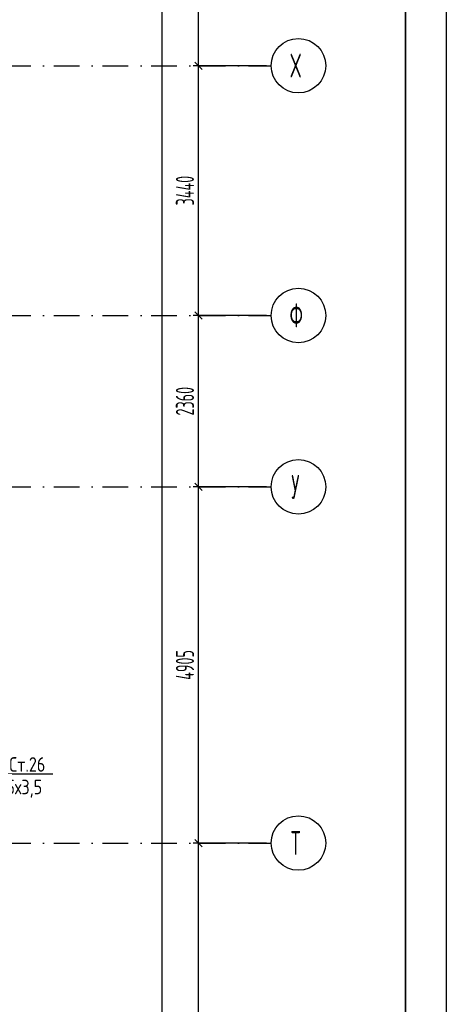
# Model space of a CAD drawing. Extents: x -1560602 to 321118, y -2308202 to -430103.
# Tile 26 of 104: x -1482313 to -1476440, y -2260440 to -2246880. Entities that reach past the tile are written whole.
import ezdxf
from ezdxf.enums import TextEntityAlignment as Align

# ---------------------------------------------------------------- set-up
doc = ezdxf.new("R2010")
doc.units = 0
doc.header["$MEASUREMENT"] = 0
doc.header["$PDSIZE"] = -5
doc.linetypes.add('Dot & Dashed', pattern=[670.277762, 352.777767, -176.388884, 0, -141.111112])
doc.linetypes.add('Штрихпунктирная', pattern=[0.670278, 0.352778, -0.176389, 0, -0.141111])
doc.layers.get('0').update_dxf_attribs({"color": 255, "linetype": 'CONTINUOUS'})
doc.layers.get('Defpoints').update_dxf_attribs({"linetype": 'CONTINUOUS'})
doc.layers.add('Оси', color=253, linetype='Dot & Dashed')
doc.layers.add('отделка', color=240, linetype='CONTINUOUS')
doc.styles.add('GOST 2.304', font='CS_Gost2304.shx', dxfattribs={"width": 0.7})
doc.styles.get("Standard").update_dxf_attribs({"font": 'spds.shx', "width": 0.7, "height": 250})
doc.dimstyles.new('SPDS', dxfattribs={"dimscale": 100, "dimtxt": 2.5, "dimasz": 1, "dimexe": 0.75, "dimexo": 0.625, "dimtad": 1, "dimdec": 0, "dimtxsty": 'GOST 2.304', "dimblk": 'OBLIQUE', "dimcen": 2.5, "dimdle": 1, "dimadec": 0, "dimazin": 2, "dimtfac": 0.75, "dimtdec": 0, "dimtmove": 0, "dimatfit": 0, "dimfxl": 1, "dimtolj": 1, "dimarcsym": 1})

# ---------------------------------------------------------------- blocks, each defined once
blk = doc.blocks.new('_Oblique')
at = {"color": 0, "linetype": 'ByBlock', "lineweight": -2}
blk.add_line((-0.5, -0.5), (0.5, 0.5), dxfattribs=at)
blk = doc.blocks.new('*D229')
at = {"layer": 'Defpoints', "color": 0, "transparency": 16777216}
for p in [(-1479851, -2258219), (-1478851, -2258219), (-1478851, -2264634)]:
    blk.add_point(p, dxfattribs=at)
at = {"layer": 'отделка', "color": 0, "lineweight": -2, "transparency": 16777216}
for p, q in [((-1479851, -2264734), (-1479851, -2258119)), ((-1478913, -2258219), (-1479926, -2258219)), ((-1478913, -2264634), (-1479926, -2264634))]:
    blk.add_line(p, q, dxfattribs=at)
at = {"layer": 'отделка', "color": 0, "lineweight": -2, "transparency": 16777216, "xscale": 100, "yscale": 100, "zscale": 100}
for p, rotation in [((-1479851, -2258219), 90), ((-1479851, -2264634), 270)]:
    blk.add_blockref('_Oblique', p, dxfattribs=dict(at, rotation=rotation))
at = {"layer": 'отделка', "color": 0, "transparency": 16777216, "insert": (-1480038, -2261426), "char_height": 250, "attachment_point": 5, "rotation": 90, "style": 'GOST 2.304'}
blk.add_mtext('\\A1;6415', dxfattribs=at)
blk = doc.blocks.new('*D230')
at = {"layer": 'Defpoints', "color": 0, "transparency": 16777216}
for p in [(-1479851, -2253314), (-1478851, -2253314), (-1478851, -2258219)]:
    blk.add_point(p, dxfattribs=at)
at = {"layer": 'отделка', "color": 0, "lineweight": -2, "transparency": 16777216}
for p, q in [((-1478913, -2253314), (-1479926, -2253314)), ((-1479851, -2258319), (-1479851, -2253214)), ((-1478913, -2258219), (-1479926, -2258219))]:
    blk.add_line(p, q, dxfattribs=at)
at = {"layer": 'отделка', "color": 0, "lineweight": -2, "transparency": 16777216, "xscale": 100, "yscale": 100, "zscale": 100}
for p, rotation in [((-1479851, -2253314), 90), ((-1479851, -2258219), 270)]:
    blk.add_blockref('_Oblique', p, dxfattribs=dict(at, rotation=rotation))
at = {"layer": 'отделка', "color": 0, "transparency": 16777216, "insert": (-1480038, -2255766), "char_height": 250, "attachment_point": 5, "rotation": 90, "style": 'GOST 2.304'}
blk.add_mtext('\\A1;4905', dxfattribs=at)
blk = doc.blocks.new('*D231')
at = {"layer": 'Defpoints', "color": 0, "transparency": 16777216}
for p in [(-1479851, -2250954), (-1478851, -2250954), (-1478851, -2253314)]:
    blk.add_point(p, dxfattribs=at)
at = {"layer": 'отделка', "color": 0, "lineweight": -2, "transparency": 16777216}
for p, q in [((-1479851, -2253414), (-1479851, -2250854)), ((-1478913, -2250954), (-1479926, -2250954)), ((-1478913, -2253314), (-1479926, -2253314))]:
    blk.add_line(p, q, dxfattribs=at)
at = {"layer": 'отделка', "color": 0, "lineweight": -2, "transparency": 16777216, "xscale": 100, "yscale": 100, "zscale": 100}
for p, rotation in [((-1479851, -2250954), 90), ((-1479851, -2253314), 270)]:
    blk.add_blockref('_Oblique', p, dxfattribs=dict(at, rotation=rotation))
at = {"layer": 'отделка', "color": 0, "transparency": 16777216, "insert": (-1480038, -2252134), "char_height": 250, "attachment_point": 5, "rotation": 90, "style": 'GOST 2.304'}
blk.add_mtext('\\A1;2360', dxfattribs=at)
blk = doc.blocks.new('*D232')
at = {"layer": 'Defpoints', "color": 0, "transparency": 16777216}
for p in [(-1479851, -2247514), (-1478851, -2247514), (-1478851, -2250954)]:
    blk.add_point(p, dxfattribs=at)
at = {"layer": 'отделка', "color": 0, "lineweight": -2, "transparency": 16777216}
for p, q in [((-1479851, -2251054), (-1479851, -2247414)), ((-1478913, -2247514), (-1479926, -2247514)), ((-1478913, -2250954), (-1479926, -2250954))]:
    blk.add_line(p, q, dxfattribs=at)
at = {"layer": 'отделка', "color": 0, "lineweight": -2, "transparency": 16777216, "xscale": 100, "yscale": 100, "zscale": 100}
for p, rotation in [((-1479851, -2247514), 90), ((-1479851, -2250954), 270)]:
    blk.add_blockref('_Oblique', p, dxfattribs=dict(at, rotation=rotation))
at = {"layer": 'отделка', "color": 0, "transparency": 16777216, "insert": (-1480038, -2249234), "char_height": 250, "attachment_point": 5, "rotation": 90, "style": 'GOST 2.304'}
blk.add_mtext('\\A1;3440', dxfattribs=at)
blk = doc.blocks.new('*D233')
at = {"layer": 'Defpoints', "color": 0, "transparency": 16777216}
for p in [(-1479851, -2241284), (-1478851, -2241284), (-1478851, -2247514)]:
    blk.add_point(p, dxfattribs=at)
at = {"layer": 'отделка', "color": 0, "lineweight": -2, "transparency": 16777216}
for p, q in [((-1479851, -2247614), (-1479851, -2241184)), ((-1478913, -2241284), (-1479926, -2241284)), ((-1478913, -2247514), (-1479926, -2247514))]:
    blk.add_line(p, q, dxfattribs=at)
at = {"layer": 'отделка', "color": 0, "lineweight": -2, "transparency": 16777216, "xscale": 100, "yscale": 100, "zscale": 100}
for p, rotation in [((-1479851, -2241284), 90), ((-1479851, -2247514), 270)]:
    blk.add_blockref('_Oblique', p, dxfattribs=dict(at, rotation=rotation))
at = {"layer": 'отделка', "color": 0, "transparency": 16777216, "insert": (-1480038, -2244399), "char_height": 250, "attachment_point": 5, "rotation": 90, "style": 'GOST 2.304'}
blk.add_mtext('\\A1;6230', dxfattribs=at)
blk = doc.blocks.new('*D237')
at = {"layer": 'Defpoints', "color": 0, "transparency": 16777216}
for p in [(-1480351, -2239464), (-1479851, -2239464), (-1478851, -2290924)]:
    blk.add_point(p, dxfattribs=at)
at = {"layer": 'отделка', "color": 0, "lineweight": -2, "transparency": 16777216}
for p, q in [((-1479913, -2239464), (-1480426, -2239464)), ((-1480351, -2291024), (-1480351, -2239364)), ((-1478913, -2290924), (-1480426, -2290924))]:
    blk.add_line(p, q, dxfattribs=at)
at = {"layer": 'отделка', "color": 0, "lineweight": -2, "transparency": 16777216, "xscale": 100, "yscale": 100, "zscale": 100}
for p, rotation in [((-1480351, -2239464), 90), ((-1480351, -2290924), 270)]:
    blk.add_blockref('_Oblique', p, dxfattribs=dict(at, rotation=rotation))
at = {"layer": 'отделка', "color": 0, "transparency": 16777216, "insert": (-1480538, -2265194), "char_height": 250, "attachment_point": 5, "rotation": 90, "style": 'GOST 2.304'}
blk.add_mtext('\\A1;51460', dxfattribs=at)

msp = doc.modelspace()

# ---------------------------------------------------------------- linework, layer by layer
at = {"color": 0, "lineweight": 35, "ltscale": 100}
msp.add_line((-1477001.6, -2235044.1), (-1477001.6, -2307671.1), dxfattribs=at)
at = {"color": 0}
msp.add_line((-1481856.9, -2257269.9, 0), (-1482531.6, -2257269.9, 0), dxfattribs=at)
at = {"layer": 'Defpoints', "color": 0, "linetype": 'Continuous', "ltscale": 100}
msp.add_line((-1476440.2, -2234544.1), (-1476440.2, -2308202.4), dxfattribs=at)
at = {"layer": 'Оси', "color": 0, "linetype": 'Штрихпунктирная', "lineweight": -3, "ltscale": 1000}
for p, q in [((-1505305.6, -2247513.9), (-1478850.7, -2247513.9)), ((-1505305.6, -2250953.9), (-1478850.7, -2250953.9)), ((-1505305.6, -2253313.9), (-1478850.7, -2253313.9)), ((-1505305.6, -2258218.9), (-1478850.7, -2258218.9))]:
    msp.add_line(p, q, dxfattribs=at)
at = {"layer": 'Оси', "color": 0, "linetype": 'Continuous', "ltscale": 100}
for centre in [(-1478475.7, -2247513.9), (-1478475.7, -2250953.9), (-1478475.7, -2253313.9), (-1478475.7, -2258218.9)]:
    msp.add_circle(centre, 375, dxfattribs=at)

# ---------------------------------------------------------------- texts
at = {"color": 0}
msp.add_text('Ст.26', height=200, dxfattribs=at).set_placement((-1482207.2, -2257136.2, 0), align=Align.MIDDLE_CENTER)
msp.add_text('25х3,5', height=200, dxfattribs=at).set_placement((-1482606.1, -2257546.9))
at = {"layer": 'Оси', "color": 0, "linetype": 'Continuous', "width": 0.7}
for s, p in [('Х', (-1478585.5, -2247677.1)), ('Ф', (-1478597, -2251117.1)), ('У', (-1478573.9, -2253479.4)), ('Т', (-1478579.7, -2258382.1))]:
    msp.add_text(s, height=330, dxfattribs=at).set_placement(p)

# ---------------------------------------------------------------- dimensions: what is measured, and where the dimension line sits
at = {"layer": 'отделка', "color": 0}
for base, p1, p2, picture, middle in [((-1480350.7, -2239463.9), (-1478850.7, -2290923.9), (-1479850.7, -2239463.9), '*D237', (-1480538.2, -2265193.9)), ((-1479850.7, -2241284), (-1478850.7, -2247513.9), (-1478850.7, -2241284), '*D233', (-1480038.2, -2244398.9)), ((-1479850.7, -2247514), (-1478850.7, -2250953.9), (-1478850.7, -2247514), '*D232', (-1480038.2, -2249233.9)), ((-1479850.7, -2250954), (-1478850.7, -2253314), (-1478850.7, -2250954), '*D231', (-1480038.2, -2252134)), ((-1479850.7, -2253314), (-1478850.7, -2258218.9), (-1478850.7, -2253314), '*D230', (-1480038.2, -2255766.4)), ((-1479850.7, -2258219), (-1478850.7, -2264633.9), (-1478850.7, -2258219), '*D229', (-1480038.2, -2261426.4))]:
    dim = msp.add_linear_dim(base=base, p1=p1, p2=p2, angle=90, dimstyle='SPDS', override={"dimscale": 100, "dimlfac": 1, "dimtxsty": 'GOST 2.304', "dimtolj": 1}, dxfattribs=at)
    dim.commit()
    dim.dimension.update_dxf_attribs({"geometry": picture, "text_midpoint": middle})

doc.saveas('drawing.dxf')
